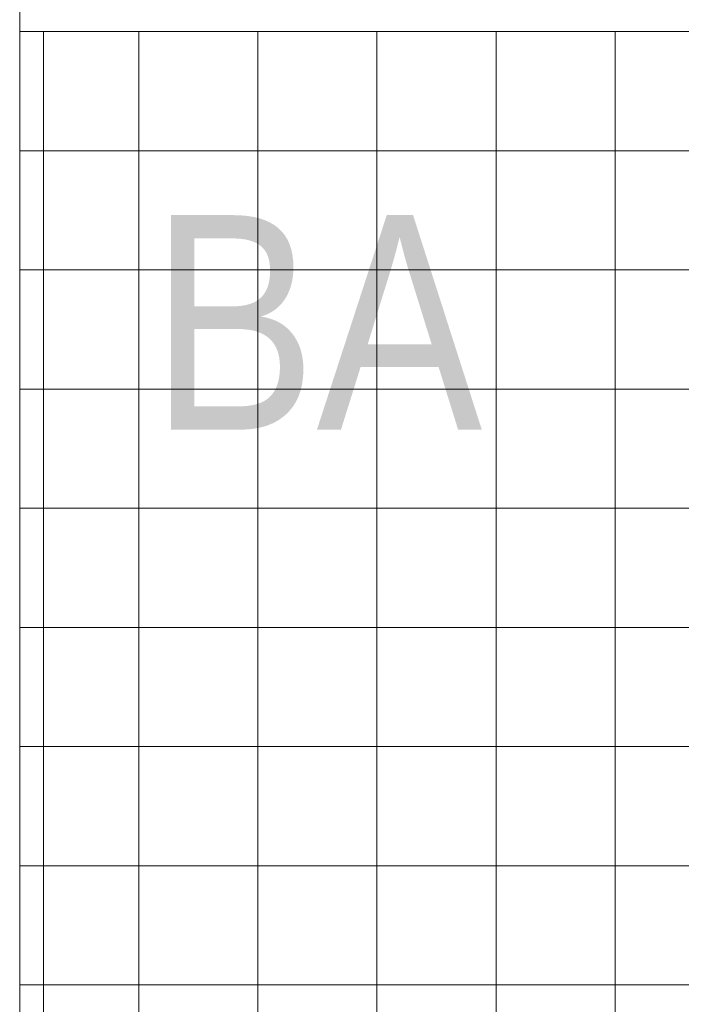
# Model space of a CAD drawing. Extents: x -123 to 337, y 549 to 1143.
# Tile 5 of 26: x -40 to -29, y 755 to 771. Entities that reach past the tile are written whole.
import ezdxf

# ---------------------------------------------------------------- set-up
doc = ezdxf.new("R2010")
doc.units = 0
doc.layers.get('0').update_dxf_attribs({"lineweight": 35})
doc.layers.add('D-304 Wandabwicklung Herren', color=7, linetype='Continuous', lineweight=25)
doc.styles.get("Standard").update_dxf_attribs({"font": 'arial.ttf'})

# ---------------------------------------------------------------- blocks, each defined once
blk = doc.blocks.new('Referenz-A07EA4ZJVH', base_point=(-77.297, 601.534))
at = {"layer": 'D-304 Wandabwicklung Herren', "color": 0, "lineweight": 13}
for p, q in [((-40.031, 777.259), (-40.031, 626.208)), ((-40.031, 770.859), (-40.031, 632.859)), ((45.089, 770.859), (-40.031, 770.859)), ((-39.631, 770.859), (43.569, 770.859)), ((-39.631, 770.859), (-39.631, 636.608)), ((-38.031, 770.859), (-38.031, 632.859)), ((-36.031, 770.859), (-36.031, 631.808)), ((-34.031, 770.859), (-34.031, 631.808)), ((-32.031, 770.859), (-32.031, 631.808)), ((-30.031, 770.859), (-30.031, 631.808)), ((45.089, 768.859), (-40.031, 768.859)), ((-38.031, 768.859), (-32.031, 768.859)), ((-38.031, 762.859), (-38.031, 768.859)), ((-32.031, 768.859), (-32.031, 768.859)), ((-32.031, 768.859), (-32.031, 762.859)), ((45.089, 766.859), (-40.031, 766.859)), ((45.089, 764.859), (-40.031, 764.859)), ((45.089, 762.859), (-40.031, 762.859)), ((-32.031, 762.859), (-38.031, 762.859)), ((-38.031, 762.859), (-38.031, 762.859)), ((-32.031, 762.859), (-32.031, 762.859)), ((45.089, 760.859), (-40.031, 760.859)), ((45.089, 758.859), (-40.031, 758.859)), ((45.089, 756.859), (-40.031, 756.859)), ((45.089, 754.859), (-40.031, 754.859))]:
    blk.add_line(p, q, dxfattribs=at)
at = {"layer": 'D-304 Wandabwicklung Herren', "color": 0, "lineweight": 35, "insert": (-37.831, 767.779), "char_height": 3.6, "attachment_point": 1}
blk.add_mtext('{\\W0.83;\\fArial;BA}', dxfattribs=at)

msp = doc.modelspace()

# ---------------------------------------------------------------- block references
at = {"color": 251, "lineweight": 25, "ltscale": 0.25, "true_color": 0x585858}
msp.add_blockref('Referenz-A07EA4ZJVH', (-77.297, 601.534), dxfattribs=at)

doc.saveas('drawing.dxf')
